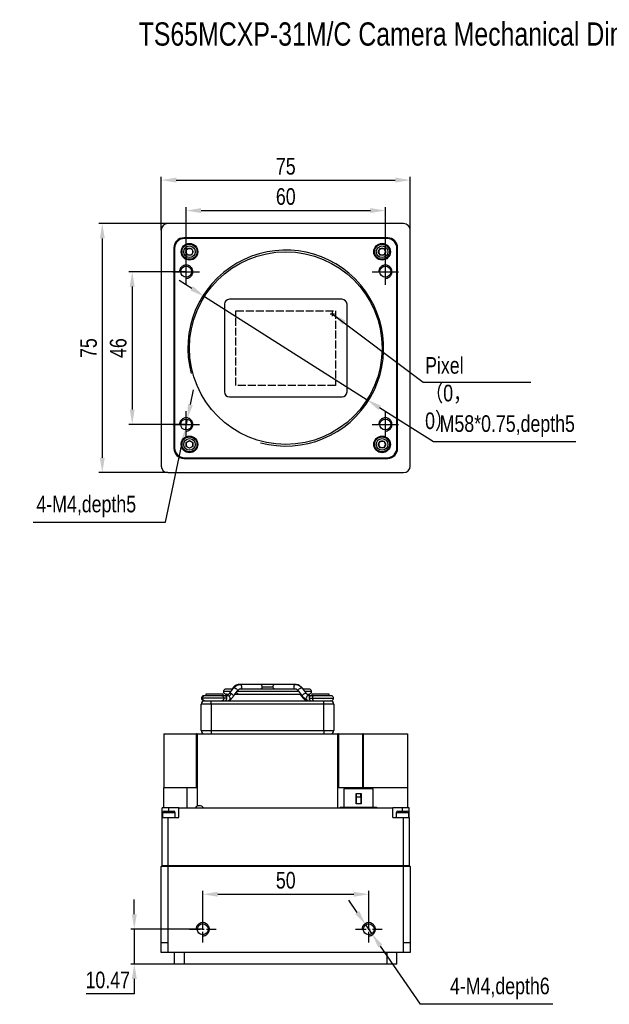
# Model space of a CAD drawing. Header units: millimetres. Extents: x 0 to 14789, y -1912 to 0.
# Tile 1 of 6: x 14374 to 14552, y -1912 to -1616. Entities that reach past the tile are written whole.
import ezdxf

# ---------------------------------------------------------------- set-up
doc = ezdxf.new("R2010")
doc.units = ezdxf.units.MM
for name, pattern in [('ACAD_ISO02W100', [15, 12, -3]), ('CENTER', [50.8, 31.75, -6.35, 6.35, -6.35]), ('CENTER2', [28.575, 19.05, -3.175, 3.175, -3.175])]:
    doc.linetypes.add(name, pattern=pattern)
doc.layers.get('0').update_dxf_attribs({"lineweight": 15})
for name, color, linetype, lineweight in [('粗实线', 7, 'Continuous', 50), ('细实线', 3, 'Continuous', 25), ('细点画线', 1, 'CENTER2', 25), ('细虚线', 2, 'ACAD_ISO02W100', 25)]:
    doc.layers.add(name, color=color, linetype=linetype, lineweight=lineweight)
doc.styles.add('iTek', font='txt', dxfattribs={"width": 0.8, "height": 5})
doc.dimstyles.new('iTek', dxfattribs={"dimscale": 0, "dimtxt": 5, "dimasz": 4.5, "dimexe": 1, "dimexo": 0, "dimgap": 1.5, "dimtad": 1, "dimtoh": 1, "dimdsep": 46, "dimtxsty": 'iTek', "dimcen": 4, "dimclrd": 256, "dimclre": 256, "dimclrt": 256, "dimazin": 2, "dimtfac": 1, "dimtmove": 0, "dimatfit": 3, "dimfxl": 1, "dimlwd": -1, "dimlwe": -1, "dimarcsym": 0})

# ---------------------------------------------------------------- blocks, each defined once
blk = doc.blocks.new('*D342')
at = {"layer": 'Defpoints', "color": 0}
for p in [(14484.59, -1673.09), (14424.59, -1691.5), (14484.59, -1691.5)]:
    blk.add_point(p, dxfattribs=at)
at = {"layer": '细实线'}
for p, q in [((14424.59, -1691.5), (14424.59, -1672.09)), ((14429.09, -1673.09), (14480.09, -1673.09)), ((14484.59, -1691.5), (14484.59, -1672.09))]:
    blk.add_line(p, q, dxfattribs=at)
for points in [[(14429.09, -1672.34), (14429.09, -1673.84), (14424.59, -1673.09)], [(14480.09, -1672.34), (14480.09, -1673.84), (14484.59, -1673.09)]]:
    blk.add_solid(points, dxfattribs=at)
at = {"layer": '细实线', "insert": (14454.59, -1668.89), "char_height": 5, "attachment_point": 5, "style": 'iTek'}
blk.add_mtext('60', dxfattribs=at)
blk = doc.blocks.new('*D343')
at = {"layer": 'Defpoints', "color": 0}
for p in [(14424.59, -1691.5), (14408.34, -1737.5), (14424.59, -1737.5)]:
    blk.add_point(p, dxfattribs=at)
at = {"layer": '细实线'}
for p, q in [((14424.59, -1691.5), (14407.34, -1691.5)), ((14408.34, -1696), (14408.34, -1733)), ((14424.59, -1737.5), (14407.34, -1737.5))]:
    blk.add_line(p, q, dxfattribs=at)
for points in [[(14407.59, -1696), (14409.09, -1696), (14408.34, -1691.5)], [(14407.59, -1733), (14409.09, -1733), (14408.34, -1737.5)]]:
    blk.add_solid(points, dxfattribs=at)
at = {"layer": '细实线', "insert": (14404.14, -1714.5), "char_height": 5, "attachment_point": 5, "rotation": 90, "style": 'iTek'}
blk.add_mtext('46', dxfattribs=at)
blk = doc.blocks.new('*D338')
at = {"layer": 'Defpoints', "color": 0, "linetype": 'CENTER'}
for p in [(14424.93, -1735.89), (14424.25, -1739.12)]:
    blk.add_point(p, dxfattribs=at)
at = {"layer": '细实线'}
for p, q in [((14425.86, -1731.49), (14426.79, -1727.08)), ((14424.93, -1735.89), (14424.25, -1739.12)), ((14418.38, -1766.91), (14423.32, -1743.52)), ((14378.51, -1766.91), (14418.38, -1766.91))]:
    blk.add_line(p, q, dxfattribs=at)
at = {"layer": '细实线', "linetype": 'CENTER'}
for points in [[(14425.13, -1731.33), (14426.59, -1731.64), (14424.93, -1735.89)], [(14422.59, -1743.36), (14424.05, -1743.67), (14424.25, -1739.12)]]:
    blk.add_solid(points, dxfattribs=at)
at = {"layer": '细实线', "linetype": 'CENTER', "insert": (14394.5, -1762.2), "char_height": 5, "attachment_point": 5, "style": 'iTek'}
blk.add_mtext('4-M4,depth5', dxfattribs=at)
blk = doc.blocks.new('*D339')
at = {"layer": 'Defpoints', "color": 0}
for p in [(14492.09, -1663.92), (14417.09, -1679), (14492.09, -1679)]:
    blk.add_point(p, dxfattribs=at)
at = {"layer": '细实线'}
for p, q in [((14417.09, -1679), (14417.09, -1662.92)), ((14492.09, -1679), (14492.09, -1662.92)), ((14421.59, -1663.92), (14487.59, -1663.92))]:
    blk.add_line(p, q, dxfattribs=at)
for points in [[(14421.59, -1663.17), (14421.59, -1664.67), (14417.09, -1663.92)], [(14487.59, -1663.17), (14487.59, -1664.67), (14492.09, -1663.92)]]:
    blk.add_solid(points, dxfattribs=at)
at = {"layer": '细实线', "insert": (14454.59, -1659.8), "char_height": 5, "attachment_point": 5, "style": 'iTek'}
blk.add_mtext('75', dxfattribs=at)
blk = doc.blocks.new('*D340')
at = {"layer": 'Defpoints', "color": 0}
for p in [(14419.09, -1677), (14399.33, -1752), (14419.09, -1752)]:
    blk.add_point(p, dxfattribs=at)
at = {"layer": '细实线'}
for p, q in [((14419.09, -1677), (14398.33, -1677)), ((14399.33, -1681.5), (14399.33, -1747.5)), ((14419.09, -1752), (14398.33, -1752))]:
    blk.add_line(p, q, dxfattribs=at)
for points in [[(14398.58, -1681.5), (14400.08, -1681.5), (14399.33, -1677)], [(14398.58, -1747.5), (14400.08, -1747.5), (14399.33, -1752)]]:
    blk.add_solid(points, dxfattribs=at)
at = {"layer": '细实线', "insert": (14395.2, -1714.5), "char_height": 5, "attachment_point": 5, "rotation": 90, "style": 'iTek'}
blk.add_mtext('75', dxfattribs=at)
blk = doc.blocks.new('*D341')
at = {"layer": 'Defpoints', "color": 0}
for p in [(14430.11, -1698.96), (14479.07, -1730.04)]:
    blk.add_point(p, dxfattribs=at)
at = {"layer": '细实线'}
for p, q in [((14426.31, -1696.55), (14422.51, -1694.14)), ((14430.11, -1698.96), (14479.07, -1730.04)), ((14499.1, -1742.76), (14482.87, -1732.45)), ((14542.01, -1742.76), (14499.1, -1742.76))]:
    blk.add_line(p, q, dxfattribs=at)
for points in [[(14426.71, -1695.92), (14425.9, -1697.18), (14430.11, -1698.96)], [(14483.28, -1731.82), (14482.47, -1733.09), (14479.07, -1730.04)]]:
    blk.add_solid(points, dxfattribs=at)
at = {"layer": '细实线', "insert": (14521.31, -1737.98), "char_height": 5, "attachment_point": 5, "style": 'iTek'}
blk.add_mtext('M58*0.75,depth5', dxfattribs=at)
blk = doc.blocks.new('*D352')
at = {"layer": 'Defpoints', "color": 0}
for p in [(14429.59, -1889.48), (14408.97, -1899.95), (14421.09, -1899.95)]:
    blk.add_point(p, dxfattribs=at)
at = {"layer": '细实线'}
for p, q in [((14408.97, -1884.98), (14408.97, -1880.48)), ((14429.59, -1889.48), (14407.97, -1889.48)), ((14408.97, -1889.48), (14408.97, -1899.95)), ((14421.09, -1899.95), (14407.97, -1899.95)), ((14408.97, -1904.45), (14408.97, -1908.95)), ((14408.97, -1908.95), (14394.45, -1908.95))]:
    blk.add_line(p, q, dxfattribs=at)
for points in [[(14408.22, -1884.98), (14409.72, -1884.98), (14408.97, -1889.48)], [(14408.22, -1904.45), (14409.72, -1904.45), (14408.97, -1899.95)]]:
    blk.add_solid(points, dxfattribs=at)
at = {"layer": '细实线', "insert": (14400.96, -1904.78), "char_height": 5, "attachment_point": 5, "style": 'iTek'}
blk.add_mtext('10.47', dxfattribs=at)
blk = doc.blocks.new('*D353')
at = {"layer": 'Defpoints', "color": 0}
for p in [(14479.59, -1878.94), (14429.59, -1889.48), (14479.59, -1889.48)]:
    blk.add_point(p, dxfattribs=at)
at = {"layer": '细实线'}
for p, q in [((14429.59, -1889.48), (14429.59, -1877.94)), ((14434.09, -1878.94), (14475.09, -1878.94)), ((14479.59, -1889.48), (14479.59, -1877.94))]:
    blk.add_line(p, q, dxfattribs=at)
for points in [[(14434.09, -1878.19), (14434.09, -1879.69), (14429.59, -1878.94)], [(14475.09, -1878.19), (14475.09, -1879.69), (14479.59, -1878.94)]]:
    blk.add_solid(points, dxfattribs=at)
at = {"layer": '细实线', "insert": (14454.59, -1874.76), "char_height": 5, "attachment_point": 5, "style": 'iTek'}
blk.add_mtext('50', dxfattribs=at)
blk = doc.blocks.new('*D351')
at = {"layer": 'Defpoints', "color": 0, "linetype": 'CENTER'}
for p in [(14478.65, -1888.12), (14480.53, -1890.84)]:
    blk.add_point(p, dxfattribs=at)
at = {"layer": '细实线'}
for p, q in [((14476.1, -1884.42), (14473.54, -1880.71)), ((14478.65, -1888.12), (14480.53, -1890.84)), ((14495.19, -1912.08), (14483.08, -1894.54)), ((14535.06, -1912.08), (14495.19, -1912.08))]:
    blk.add_line(p, q, dxfattribs=at)
at = {"layer": '细实线', "linetype": 'CENTER'}
for points in [[(14476.71, -1883.99), (14475.48, -1884.84), (14478.65, -1888.12)], [(14483.7, -1894.11), (14482.47, -1894.97), (14480.53, -1890.84)]]:
    blk.add_solid(points, dxfattribs=at)
at = {"layer": '细实线', "linetype": 'CENTER', "insert": (14519.07, -1907.3), "char_height": 5, "attachment_point": 5, "style": 'iTek'}
blk.add_mtext('4-M4,depth6', dxfattribs=at)

msp = doc.modelspace()

# ---------------------------------------------------------------- linework, layer by layer
at = {"linetype": 'Continuous', "lineweight": 30}
for centre in [(14424.59, -1691.502), (14484.59, -1691.502), (14424.59, -1737.502), (14484.59, -1737.502)]:
    msp.add_circle(centre, 1.65, dxfattribs=at)
at = {"color": 7, "linetype": 'Continuous', "lineweight": 30}
for centre in [(14424.59, -1691.502), (14424.59, -1691.502), (14484.59, -1691.502), (14484.59, -1691.502), (14424.59, -1737.502), (14424.59, -1737.502), (14484.59, -1737.502), (14484.59, -1737.502), (14429.59, -1889.479), (14429.59, -1889.479), (14429.59, -1889.479), (14429.59, -1889.479), (14479.59, -1889.479), (14479.59, -1889.479), (14479.59, -1889.479), (14479.59, -1889.479)]:
    msp.add_circle(centre, 1.65, dxfattribs=at)
at = {"layer": '粗实线', "lineweight": 30}
for p, q in [((14490.09, -1677.002), (14419.09, -1677.002)), ((14417.09, -1679.002), (14417.09, -1750.002)), ((14492.09, -1750.002), (14492.09, -1679.002)), ((14485.29, -1681.302), (14423.89, -1681.302)), ((14485.09, -1681.502), (14424.09, -1681.502)), ((14420.89, -1684.302), (14420.89, -1744.702)), ((14421.09, -1684.502), (14421.09, -1744.502)), ((14424.435, -1685.502), (14425.013, -1684.502)), ((14425.013, -1686.502), (14424.435, -1685.502)), ((14425.013, -1684.502), (14426.167, -1684.502)), ((14426.167, -1686.502), (14425.013, -1686.502)), ((14426.167, -1684.502), (14426.745, -1685.502)), ((14426.745, -1685.502), (14426.167, -1686.502)), ((14482.435, -1685.502), (14483.013, -1684.502)), ((14483.013, -1686.502), (14482.435, -1685.502)), ((14483.013, -1684.502), (14484.167, -1684.502)), ((14484.167, -1686.502), (14483.013, -1686.502)), ((14484.167, -1684.502), (14484.745, -1685.502)), ((14484.745, -1685.502), (14484.167, -1686.502)), ((14488.09, -1744.502), (14488.09, -1684.502)), ((14488.29, -1744.702), (14488.29, -1684.302)), ((14436.14, -1701.302), (14436.14, -1727.702)), ((14471.54, -1699.802), (14437.64, -1699.802)), ((14473.04, -1727.702), (14473.04, -1701.302)), ((14437.64, -1729.202), (14471.54, -1729.202)), ((14424.59, -1742.925), (14425.59, -1742.348)), ((14424.59, -1744.08), (14424.59, -1742.925)), ((14425.59, -1742.348), (14426.59, -1742.925)), ((14426.59, -1742.925), (14426.59, -1744.08)), ((14482.435, -1743.502), (14483.013, -1742.502)), ((14483.013, -1742.502), (14484.167, -1742.502)), ((14484.167, -1742.502), (14484.745, -1743.502)), ((14425.59, -1744.657), (14424.59, -1744.08)), ((14426.59, -1744.08), (14425.59, -1744.657)), ((14483.013, -1744.502), (14482.435, -1743.502)), ((14484.167, -1744.502), (14483.013, -1744.502)), ((14484.745, -1743.502), (14484.167, -1744.502)), ((14423.89, -1747.702), (14485.29, -1747.702)), ((14424.09, -1747.502), (14485.09, -1747.502)), ((14419.09, -1752.002), (14490.09, -1752.002)), ((14438.584, -1817.179), (14436.59, -1817.179)), ((14438.778, -1816.891), (14437.571, -1818.505)), ((14438.597, -1816.885), (14438.373, -1817.179)), ((14440.915, -1815.792), (14440.572, -1815.795)), ((14440.815, -1815.779), (14440.658, -1815.779)), ((14457.67, -1817.179), (14440.684, -1817.179)), ((14446.989, -1815.779), (14440.815, -1815.779)), ((14447.524, -1816.529), (14450.706, -1816.529)), ((14451.231, -1815.779), (14451.191, -1815.779)), ((14457.522, -1815.779), (14451.231, -1815.779)), ((14457.77, -1815.795), (14457.425, -1815.792)), ((14457.444, -1815.787), (14457.464, -1815.792)), ((14457.468, -1815.794), (14457.535, -1815.804)), ((14460.812, -1818.5), (14459.583, -1816.885)), ((14461.59, -1817.179), (14459.806, -1817.179)), ((14429.19, -1819.929), (14429.471, -1819.929)), ((14435.918, -1819.929), (14429.492, -1819.929)), ((14430.242, -1819.179), (14429.94, -1819.179)), ((14435.384, -1819.179), (14430.242, -1819.179)), ((14430.49, -1818.679), (14430.49, -1819.179)), ((14435.69, -1818.679), (14430.49, -1818.679)), ((14435.69, -1819.229), (14435.69, -1818.679)), ((14436.404, -1819.11), (14435.838, -1819.179)), ((14438.002, -1817.929), (14435.84, -1817.929)), ((14437.088, -1819.179), (14436.147, -1819.179)), ((14438.773, -1819.403), (14439.979, -1817.789)), ((14439.314, -1818.679), (14440.334, -1818.679)), ((14458.492, -1817.929), (14439.875, -1817.929)), ((14439.979, -1817.789), (14440.138, -1817.637)), ((14440.334, -1818.679), (14459.063, -1818.679)), ((14458.232, -1817.646), (14458.39, -1817.795)), ((14458.39, -1817.794), (14459.619, -1819.409)), ((14458.865, -1818.679), (14459.407, -1819.403)), ((14459.619, -1819.409), (14459.597, -1819.372)), ((14459.652, -1819.443), (14459.619, -1819.409)), ((14462.34, -1817.929), (14460.377, -1817.929)), ((14460.988, -1818.679), (14461.59, -1818.679)), ((14462.35, -1819.179), (14461.493, -1819.179)), ((14462.49, -1818.679), (14462.49, -1819.229)), ((14467.69, -1818.679), (14462.49, -1818.679)), ((14462.49, -1819.229), (14462.521, -1819.26)), ((14462.495, -1819.229), (14462.49, -1819.229)), ((14462.614, -1819.929), (14468.99, -1819.929)), ((14468.24, -1819.179), (14463.141, -1819.179)), ((14467.69, -1819.179), (14467.69, -1818.679)), ((14432.09, -1821.679), (14429.09, -1821.679)), ((14429.09, -1829.679), (14429.09, -1821.679)), ((14430.09, -1820.679), (14432.09, -1820.679)), ((14432.09, -1821.679), (14432.09, -1820.679)), ((14432.09, -1820.679), (14432.304, -1820.679)), ((14466.09, -1821.679), (14432.09, -1821.679)), ((14432.09, -1821.679), (14432.09, -1829.679)), ((14432.304, -1820.679), (14434.179, -1820.679)), ((14434.179, -1820.679), (14449.09, -1820.679)), ((14449.09, -1820.679), (14466.09, -1820.679)), ((14461.092, -1820.679), (14461.106, -1820.678)), ((14466.09, -1821.679), (14466.09, -1820.679)), ((14466.09, -1820.679), (14468.09, -1820.679)), ((14469.09, -1821.679), (14466.09, -1821.679)), ((14466.09, -1829.679), (14466.09, -1821.679)), ((14468.09, -1820.679), (14468.24, -1820.679)), ((14469.09, -1821.679), (14469.09, -1829.679)), ((14417.89, -1830.679), (14427.718, -1830.679)), ((14417.89, -1830.679), (14417.89, -1846.879)), ((14427.718, -1846.879), (14427.718, -1830.679)), ((14427.89, -1830.679), (14427.718, -1830.679)), ((14427.89, -1830.679), (14470.29, -1830.679)), ((14427.89, -1830.679), (14427.89, -1852.452)), ((14429.09, -1829.679), (14432.09, -1829.679)), ((14432.09, -1829.679), (14466.09, -1829.679)), ((14432.09, -1829.679), (14432.09, -1830.679)), ((14466.09, -1829.679), (14469.09, -1829.679)), ((14466.09, -1829.679), (14466.09, -1830.679)), ((14470.29, -1852.879), (14470.29, -1830.679)), ((14470.461, -1830.679), (14470.29, -1830.679)), ((14470.461, -1830.679), (14470.461, -1846.879)), ((14470.461, -1830.679), (14477.76, -1830.679)), ((14477.76, -1846.879), (14477.76, -1830.679)), ((14477.931, -1830.679), (14477.76, -1830.679)), ((14477.931, -1830.679), (14477.931, -1846.879)), ((14477.931, -1830.679), (14491.29, -1830.679)), ((14491.29, -1830.679), (14491.29, -1846.879)), ((14417.89, -1852.879), (14417.89, -1846.879)), ((14424.89, -1846.879), (14417.89, -1846.879)), ((14424.89, -1852.879), (14424.89, -1846.879)), ((14427.718, -1846.879), (14424.89, -1846.879)), ((14473.29, -1846.879), (14470.461, -1846.879)), ((14477.76, -1846.879), (14473.29, -1846.879)), ((14473.29, -1847.179), (14473.29, -1846.879)), ((14477.76, -1847.179), (14477.76, -1846.879)), ((14480.76, -1846.879), (14477.931, -1846.879)), ((14491.29, -1846.879), (14480.76, -1846.879)), ((14480.76, -1847.179), (14480.76, -1846.879)), ((14491.29, -1846.879), (14491.29, -1852.879)), ((14472.095, -1847.179), (14472.095, -1852.679)), ((14480.945, -1847.179), (14472.095, -1847.179)), ((14475.77, -1848.579), (14477.27, -1848.579)), ((14475.77, -1851.679), (14475.77, -1848.579)), ((14475.87, -1849.677), (14475.87, -1848.579)), ((14475.87, -1851.679), (14475.87, -1849.677)), ((14477.17, -1849.677), (14477.17, -1848.579)), ((14477.17, -1849.677), (14477.17, -1851.679)), ((14477.27, -1848.579), (14477.27, -1851.679)), ((14480.945, -1852.679), (14480.945, -1847.179)), ((14471.02, -1852.679), (14471.02, -1852.879)), ((14471.02, -1852.679), (14482.02, -1852.679)), ((14477.27, -1851.679), (14475.77, -1851.679)), ((14482.02, -1852.879), (14482.02, -1852.679)), ((14417.39, -1855.879), (14417.39, -1852.879)), ((14419.39, -1852.879), (14417.39, -1852.879)), ((14417.49, -1854.379), (14417.49, -1855.879)), ((14421.29, -1854.379), (14417.49, -1854.379)), ((14417.99, -1853.879), (14420.79, -1853.879)), ((14422.39, -1852.879), (14419.39, -1852.879)), ((14419.39, -1853.879), (14419.39, -1852.879)), ((14421.29, -1855.879), (14421.29, -1854.379)), ((14422.39, -1852.879), (14486.79, -1852.879)), ((14422.39, -1855.879), (14422.39, -1852.879)), ((14486.79, -1855.879), (14486.79, -1852.879)), ((14489.79, -1852.879), (14486.79, -1852.879)), ((14487.89, -1854.379), (14487.89, -1855.879)), ((14490.829, -1854.379), (14487.89, -1854.379)), ((14488.39, -1853.879), (14490.556, -1853.879)), ((14491.79, -1852.879), (14489.79, -1852.879)), ((14489.79, -1853.879), (14489.79, -1852.879)), ((14490.556, -1853.879), (14491.19, -1853.879)), ((14491.69, -1854.379), (14490.829, -1854.379)), ((14491.69, -1855.879), (14491.69, -1854.379)), ((14491.79, -1855.879), (14491.79, -1852.879)), ((14417.39, -1870.279), (14417.39, -1855.879)), ((14417.39, -1855.879), (14419.09, -1855.879)), ((14419.09, -1855.879), (14419.09, -1870.279)), ((14419.09, -1855.879), (14422.39, -1855.879)), ((14486.79, -1855.879), (14490.09, -1855.879)), ((14490.09, -1870.279), (14490.09, -1855.879)), ((14490.09, -1855.879), (14491.79, -1855.879)), ((14491.79, -1855.879), (14491.79, -1870.279)), ((14417.09, -1870.579), (14417.39, -1870.279)), ((14419.09, -1870.579), (14417.09, -1870.579)), ((14417.09, -1893.479), (14417.09, -1870.579)), ((14417.39, -1870.279), (14419.09, -1870.279)), ((14419.09, -1870.579), (14419.09, -1870.279)), ((14419.09, -1870.279), (14490.09, -1870.279)), ((14490.09, -1870.579), (14419.09, -1870.579)), ((14419.09, -1870.579), (14419.09, -1893.479)), ((14490.09, -1870.579), (14490.09, -1870.279)), ((14490.09, -1870.279), (14491.79, -1870.279)), ((14490.09, -1893.479), (14490.09, -1870.579)), ((14492.09, -1870.579), (14490.09, -1870.579)), ((14492.09, -1870.579), (14491.79, -1870.279)), ((14492.09, -1870.579), (14492.09, -1893.479)), ((14417.09, -1893.479), (14419.09, -1893.479)), ((14417.09, -1896.479), (14417.09, -1893.479)), ((14419.09, -1893.479), (14419.09, -1896.479)), ((14490.09, -1896.479), (14490.09, -1893.479)), ((14490.09, -1893.479), (14492.09, -1893.479)), ((14492.09, -1893.479), (14492.09, -1896.479)), ((14419.09, -1896.479), (14417.09, -1896.479)), ((14490.09, -1896.479), (14419.09, -1896.479)), ((14421.09, -1899.949), (14421.09, -1896.479)), ((14424.09, -1899.949), (14424.09, -1896.479)), ((14485.09, -1899.949), (14485.09, -1896.479)), ((14488.09, -1899.949), (14488.09, -1896.479)), ((14492.09, -1896.479), (14490.09, -1896.479)), ((14424.09, -1899.949), (14421.09, -1899.949)), ((14485.09, -1899.949), (14424.09, -1899.949)), ((14488.09, -1899.949), (14485.09, -1899.949))]:
    msp.add_line(p, q, dxfattribs=at)
at = {"layer": '粗实线', "lineweight": 30, "flags": 128}
for points in [[(14438.778, -1816.891), (14438.842, -1816.834), (14439.019, -1816.793)], [(14439.019, -1816.793), (14439.251, -1816.834), (14439.503, -1816.953), (14439.736, -1817.13), (14439.914, -1817.34), (14440.011, -1817.549), (14440.011, -1817.727), (14439.979, -1817.789)], [(14441.082, -1817.179), (14441.194, -1817.059), (14441.31, -1816.816), (14441.351, -1816.529), (14441.31, -1816.242), (14441.194, -1815.998), (14441.02, -1815.836), (14440.815, -1815.779)], [(14457.522, -1815.779), (14457.321, -1815.836), (14457.151, -1815.998), (14457.037, -1816.242), (14456.997, -1816.529), (14457.037, -1816.816), (14457.151, -1817.059), (14457.26, -1817.179)], [(14458.39, -1817.794), (14458.356, -1817.727), (14458.361, -1817.549), (14458.461, -1817.34), (14458.641, -1817.13), (14458.874, -1816.953), (14459.123, -1816.834), (14459.352, -1816.793)], [(14459.352, -1816.793), (14459.526, -1816.834), (14459.583, -1816.885)], [(14437.43, -1819.267), (14437.159, -1819.182), (14437.088, -1819.179)], [(14437.326, -1818.679), (14437.329, -1818.703), (14437.346, -1818.77)], [(14437.574, -1818.501), (14437.607, -1818.468), (14437.769, -1818.409), (14437.992, -1818.433), (14438.243, -1818.536)], [(14438.243, -1818.536), (14438.483, -1818.703), (14438.675, -1818.908), (14438.791, -1819.12), (14438.813, -1819.307), (14438.774, -1819.402)], [(14459.597, -1819.372), (14459.581, -1819.205), (14459.661, -1819), (14459.826, -1818.788), (14460.05, -1818.601), (14460.3, -1818.468), (14460.536, -1818.409), (14460.724, -1818.433), (14460.812, -1818.5)], [(14461.106, -1820.678), (14461.162, -1820.675), (14461.293, -1820.649)]]:
    msp.add_lwpolyline(points, dxfattribs=at)
at = {"layer": '粗实线', "lineweight": 30}
for centre, radius in [((14425.59, -1685.502), 2.5), ((14425.59, -1685.502), 2.25), ((14425.59, -1685.502), 1.75), ((14483.59, -1685.502), 2.5), ((14483.59, -1685.502), 2.25), ((14483.59, -1685.502), 1.75), ((14454.59, -1714.502), 29), ((14424.59, -1691.502), 1.65), ((14484.59, -1691.502), 1.65), ((14424.59, -1737.502), 1.65), ((14484.59, -1737.502), 1.65), ((14425.59, -1743.502), 2.5), ((14425.59, -1743.502), 2.25), ((14425.59, -1743.502), 1.75), ((14483.59, -1743.502), 2.5), ((14483.59, -1743.502), 2.25), ((14483.59, -1743.502), 1.75), ((14429.59, -1889.479), 1.65), ((14429.59, -1889.479), 1.65), ((14479.59, -1889.479), 1.65), ((14479.59, -1889.479), 1.65)]:
    msp.add_circle(centre, radius, dxfattribs=at)
for centre, radius, start, end in [((14419.09, -1679.002), 2, 90, 180), ((14490.09, -1679.002), 2, 0, 90), ((14423.89, -1684.302), 3, 90, 180), ((14424.09, -1684.502), 3, 90, 180), ((14485.09, -1684.502), 3, 0, 90), ((14485.29, -1684.302), 3, 0, 90), ((14425.59, -1685.502), 1, 150, 210), ((14425.59, -1685.502), 1, 90, 150), ((14425.59, -1685.502), 1, 210, 270), ((14425.59, -1685.502), 1, 30, 90), ((14425.59, -1685.502), 1, 270, 330), ((14425.59, -1685.502), 1, 330, 30), ((14483.59, -1685.502), 1, 150, 210), ((14483.59, -1685.502), 1, 90, 150), ((14483.59, -1685.502), 1, 210, 270), ((14483.59, -1685.502), 1, 30, 90), ((14483.59, -1685.502), 1, 270, 330), ((14483.59, -1685.502), 1, 330, 30), ((14437.64, -1701.302), 1.5, 90, 180), ((14471.54, -1701.302), 1.5, 0, 90), ((14437.64, -1727.702), 1.5, 180, 270), ((14471.54, -1727.702), 1.5, 270, 0), ((14425.59, -1743.502), 1, 120, 180), ((14425.59, -1743.502), 1, 60, 120), ((14425.59, -1743.502), 1, 0, 60), ((14483.59, -1743.502), 1, 150, 210), ((14483.59, -1743.502), 1, 90, 150), ((14483.59, -1743.502), 1, 30, 90), ((14483.59, -1743.502), 1, 330, 30), ((14423.89, -1744.702), 3, 180, 270), ((14424.09, -1744.502), 3, 180, 270), ((14425.59, -1743.502), 1, 180, 240), ((14425.59, -1743.502), 1, 240, 300), ((14425.59, -1743.502), 1, 300, 0), ((14483.59, -1743.502), 1, 210, 270), ((14483.59, -1743.502), 1, 270, 330), ((14485.09, -1744.502), 3, 270, 0), ((14485.29, -1744.702), 3, 270, 0), ((14419.09, -1750.002), 2, 180, 270), ((14490.09, -1750.002), 2, 270, 0), ((14438.861, -1817.042), 0.307, 149.1618, 202.39478), ((14446.86, -1816.437), 0.671, 352.1153, 78.91943), ((14446.699, -1816.568), 0.826, 312.38493, 2.76383), ((14451.367, -1816.433), 0.669, 101.77056, 188.21435), ((14451.538, -1816.57), 0.833, 177.15405, 226.93952), ((14436.137, -1819.915), 0.736, 358.94042, 89.64021), ((14436.138, -1819.944), 0.734, 270.61091, 1.21286), ((14437.069, -1819.927), 0.752, 271.49762, 61.28062), ((14459.64, -1819.188), 0.317, 222.64912, 282.03024), ((14461.507, -1819.915), 0.737, 91.08651, 181.04706), ((14461.507, -1819.942), 0.737, 178.95322, 268.91349), ((14462.361, -1819.913), 0.734, 90.48667, 181.22238), ((14462.359, -1819.947), 0.732, 178.59859, 269.28804), ((14430.09, -1821.679), 1, 90, 180), ((14468.09, -1821.679), 1, 0, 90), ((14430.09, -1829.679), 1, 180, 270), ((14468.09, -1829.679), 1, 270, 0), ((14428.59, -1853.779), 1.5, 36.8699, 143.1301), ((14417.99, -1854.379), 0.5, 90, 180), ((14420.79, -1854.379), 0.5, 0, 90), ((14488.39, -1854.379), 0.5, 90, 180), ((14491.19, -1854.379), 0.5, 0, 90)]:
    msp.add_arc(centre, radius, start, end, dxfattribs=at)
for points, knots in [([(14436.59, -1817.179), (14436.49, -1817.19), (14436.281, -1817.215), (14436.017, -1817.411), (14435.849, -1817.693), (14435.845, -1817.903), (14435.844, -1818.004)], [0, 0, 0, 0, 0.2387702, 0.4999994, 0.7612306, 1, 1, 1, 1]), ([(14440.56, -1815.792), (14440.346, -1815.816), (14439.938, -1815.861), (14439.245, -1816.187), (14438.844, -1816.619), (14438.597, -1816.885)], [0, 0, 0, 0, 0.2976764, 0.5672731, 1, 1, 1, 1]), ([(14440.572, -1815.795), (14440.381, -1815.831), (14440.01, -1815.901), (14439.37, -1816.232), (14439.008, -1816.635), (14438.778, -1816.89)], [0, 0, 0, 0, 0.28140882, 0.54493441, 1, 1, 1, 1]), ([(14439.019, -1816.793), (14439.161, -1816.626), (14439.446, -1816.29), (14440.05, -1815.884), (14440.526, -1815.818), (14440.815, -1815.779)], [0, 0, 0, 0, 0.278222, 0.5613744, 1, 1, 1, 1]), ([(14440.73, -1817.185), (14440.727, -1817.183), (14440.706, -1817.172), (14440.624, -1817.187), (14440.501, -1817.248), (14440.359, -1817.366), (14440.233, -1817.506), (14440.152, -1817.587), (14440.12, -1817.619)], [0, 0, 0, 0, 0.0382468, 0.2235185, 0.4266269, 0.642034, 0.8602143, 1, 1, 1, 1]), ([(14451.231, -1815.779), (14450.934, -1815.779), (14450.476, -1815.779), (14449.716, -1815.779), (14449.101, -1815.779), (14448.488, -1815.779), (14447.732, -1815.779), (14447.282, -1815.779), (14446.989, -1815.779)], [0, 0, 0, 0, 0.2394567, 0.3683605, 0.5, 0.6316391, 0.7605431, 1, 1, 1, 1]), ([(14458.249, -1817.628), (14458.23, -1817.609), (14458.17, -1817.552), (14458.067, -1817.435), (14457.934, -1817.307), (14457.797, -1817.212), (14457.681, -1817.172), (14457.643, -1817.183), (14457.63, -1817.187)], [0, 0, 0, 0, 0.0854253, 0.2648192, 0.4635707, 0.6776922, 0.8962082, 1, 1, 1, 1]), ([(14457.76, -1815.814), (14457.866, -1815.825), (14458.162, -1815.855), (14458.732, -1816.126), (14459.118, -1816.541), (14459.352, -1816.793)], [0, 0, 0, 0, 0.1805921, 0.502045, 1, 1, 1, 1]), ([(14459.583, -1816.885), (14459.35, -1816.631), (14458.983, -1816.23), (14458.337, -1815.901), (14457.963, -1815.831), (14457.77, -1815.795)], [0, 0, 0, 0, 0.4553797, 0.7188013, 1, 1, 1, 1]), ([(14462.336, -1818.004), (14462.334, -1817.903), (14462.331, -1817.693), (14462.162, -1817.411), (14461.898, -1817.215), (14461.69, -1817.19), (14461.59, -1817.179)], [0, 0, 0, 0, 0.2387693, 0.5000008, 0.7612295, 1, 1, 1, 1]), ([(14429.94, -1819.179), (14429.84, -1819.19), (14429.631, -1819.215), (14429.367, -1819.411), (14429.199, -1819.693), (14429.195, -1819.903), (14429.193, -1820.004)], [0, 0, 0, 0, 0.23877149, 0.50000041, 0.76123069, 1, 1, 1, 1]), ([(14429.193, -1819.854), (14429.195, -1819.954), (14429.197, -1820.164), (14429.374, -1820.447), (14429.606, -1820.64), (14430.024, -1820.689), (14429.926, -1820.676), (14430.001, -1820.679), (14430.047, -1820.679), (14430.084, -1820.679), (14430.09, -1820.679)], [0, 0, 0, 0, 0.1351844, 0.2830841, 0.4309855, 0.5661709, 0.7017483, 0.8373259, 0.9729033, 1, 1, 1, 1]), ([(14430.242, -1819.179), (14430.142, -1819.19), (14429.933, -1819.215), (14429.669, -1819.411), (14429.5, -1819.693), (14429.497, -1819.903), (14429.495, -1820.004)], [0, 0, 0, 0, 0.2387717, 0.4999984, 0.7612305, 1, 1, 1, 1]), ([(14429.495, -1819.854), (14429.497, -1819.954), (14429.5, -1820.164), (14429.669, -1820.447), (14429.933, -1820.642), (14430.142, -1820.667), (14430.242, -1820.679)], [0, 0, 0, 0, 0.2387699, 0.4999997, 0.7612285, 1, 1, 1, 1]), ([(14435.918, -1819.929), (14435.912, -1820.017), (14435.898, -1820.201), (14435.783, -1820.458), (14435.604, -1820.628), (14435.447, -1820.698), (14435.373, -1820.676), (14435.368, -1820.675)], [0, 0, 0, 0, 0.222282, 0.4604851, 0.7333315, 0.9827184, 1, 1, 1, 1]), ([(14435.373, -1819.181), (14435.376, -1819.18), (14435.449, -1819.159), (14435.604, -1819.23), (14435.783, -1819.399), (14435.898, -1819.657), (14435.912, -1819.84), (14435.918, -1819.929)], [0, 0, 0, 0, 0.0119197, 0.2626675, 0.5370004, 0.7765056, 1, 1, 1, 1]), ([(14436.147, -1819.179), (14436.064, -1819.179), (14435.898, -1819.179), (14435.555, -1819.179), (14435.383, -1819.179)], [0, 0, 0, 0, 0.5000003, 1, 1, 1, 1]), ([(14435.844, -1817.854), (14435.845, -1817.954), (14435.848, -1818.164), (14436.02, -1818.447), (14436.272, -1818.641), (14436.982, -1818.725), (14436.474, -1818.66), (14436.859, -1818.684), (14437.069, -1818.678), (14437.287, -1818.678), (14437.367, -1818.679)], [0, 0, 0, 0, 0.0523621, 0.1096496, 0.1669375, 0.2192997, 0.4381232, 0.6569466, 0.87577, 1, 1, 1, 1]), ([(14436.873, -1819.929), (14436.754, -1819.929), (14436.541, -1819.929), (14436.109, -1819.929), (14435.918, -1819.929)], [0, 0, 0, 0, 0.5599997, 1, 1, 1, 1]), ([(14436.316, -1819.197), (14436.524, -1819.13), (14436.867, -1819.018), (14437.099, -1818.775), (14437.19, -1818.679)], [0, 0, 0, 0, 0.6050957, 1, 1, 1, 1]), ([(14437.172, -1818.679), (14437.109, -1818.744), (14436.91, -1818.952), (14436.609, -1819.046), (14436.404, -1819.11)], [0, 0, 0, 0, 0.3156191, 1, 1, 1, 1]), ([(14437.571, -1818.506), (14437.461, -1818.647), (14437.253, -1818.914), (14437.05, -1819.116), (14437.034, -1819.15), (14437.027, -1819.164)], [0, 0, 0, 0, 0.38669686, 0.73203009, 1, 1, 1, 1]), ([(14437.073, -1820.678), (14437.314, -1820.624), (14437.72, -1820.533), (14438.261, -1820.04), (14438.596, -1819.624), (14438.774, -1819.402)], [0, 0, 0, 0, 0.4040474, 0.6834688, 1, 1, 1, 1]), ([(14437.43, -1819.267), (14437.476, -1819.258), (14437.568, -1819.239), (14437.765, -1819.088), (14437.992, -1818.858), (14438.16, -1818.643), (14438.243, -1818.536)], [0, 0, 0, 0, 0.2469022, 0.5000001, 0.7530973, 1, 1, 1, 1]), ([(14440.38, -1818.666), (14440.365, -1818.671), (14440.282, -1818.698), (14440.118, -1818.63), (14439.943, -1818.457), (14439.837, -1818.224), (14439.824, -1818.066), (14439.819, -1818.003)], [0, 0, 0, 0, 0.057132, 0.3130009, 0.5929379, 0.8373314, 1, 1, 1, 1]), ([(14459.406, -1819.402), (14459.589, -1819.634), (14459.961, -1820.104), (14460.28, -1820.345), (14460.441, -1820.467)], [0, 0, 0, 0, 0.4926351, 1, 1, 1, 1]), ([(14460.896, -1820.323), (14460.841, -1820.306), (14460.539, -1820.213), (14460.075, -1819.902), (14459.755, -1819.547), (14459.597, -1819.372)], [0, 0, 0, 0, 0.0998702, 0.5555116, 1, 1, 1, 1]), ([(14459.652, -1819.443), (14459.815, -1819.621), (14460.145, -1819.981), (14460.607, -1820.292), (14460.901, -1820.384), (14460.945, -1820.398)], [0, 0, 0, 0, 0.45444337, 0.91870692, 1, 1, 1, 1]), ([(14462.341, -1819.179), (14462.183, -1819.17), (14461.863, -1819.152), (14461.428, -1819.003), (14461.05, -1818.779), (14460.868, -1818.569), (14460.779, -1818.466)], [0, 0, 0, 0, 0.2495254, 0.5032999, 0.7553948, 1, 1, 1, 1]), ([(14461.59, -1818.679), (14461.69, -1818.667), (14461.898, -1818.642), (14462.162, -1818.447), (14462.331, -1818.164), (14462.334, -1817.954), (14462.336, -1817.854)], [0, 0, 0, 0, 0.2387702, 0.5000011, 0.7612304, 1, 1, 1, 1]), ([(14461.627, -1819.929), (14461.753, -1819.929), (14461.977, -1819.929), (14462.419, -1819.929), (14462.614, -1819.929)], [0, 0, 0, 0, 0.5600001, 1, 1, 1, 1]), ([(14463.139, -1819.179), (14462.963, -1819.179), (14462.612, -1819.179), (14462.437, -1819.179), (14462.35, -1819.179)], [0, 0, 0, 0, 0.4999999, 1, 1, 1, 1]), ([(14463.159, -1819.184), (14463.152, -1819.182), (14463.078, -1819.159), (14462.922, -1819.229), (14462.746, -1819.399), (14462.633, -1819.657), (14462.62, -1819.84), (14462.614, -1819.929)], [0, 0, 0, 0, 0.0242115, 0.2718403, 0.5427606, 0.7792857, 1, 1, 1, 1]), ([(14462.614, -1819.929), (14462.62, -1820.017), (14462.633, -1820.201), (14462.746, -1820.458), (14462.922, -1820.627), (14463.072, -1820.698), (14463.141, -1820.678), (14463.142, -1820.678)], [0, 0, 0, 0, 0.2254568, 0.4670616, 0.7438051, 0.9967541, 1, 1, 1, 1]), ([(14468.986, -1820.004), (14468.985, -1819.903), (14468.981, -1819.693), (14468.813, -1819.411), (14468.549, -1819.215), (14468.34, -1819.19), (14468.24, -1819.179)], [0, 0, 0, 0, 0.2387693, 0.5000009, 0.7612293, 1, 1, 1, 1]), ([(14468.24, -1820.679), (14468.34, -1820.667), (14468.549, -1820.642), (14468.813, -1820.447), (14468.981, -1820.164), (14468.985, -1819.954), (14468.986, -1819.854)], [0, 0, 0, 0, 0.2387705, 0.500001, 0.7612303, 1, 1, 1, 1]), ([(14460.441, -1820.467), (14460.527, -1820.518), (14460.733, -1820.64), (14460.969, -1820.664), (14461.107, -1820.678)], [0, 0, 0, 0, 0.4178895, 1, 1, 1, 1]), ([(14460.449, -1820.453), (14460.505, -1820.489), (14460.635, -1820.572), (14460.886, -1820.577), (14461.049, -1820.508), (14461.128, -1820.475)], [0, 0, 0, 0, 0.2875854, 0.6561087, 1, 1, 1, 1])]:
    msp.add_open_spline(points, degree=3, knots=knots, dxfattribs=at)
msp.add_open_spline([(14477.17, -1849.677), (14476.953, -1849.674), (14476.52, -1849.667), (14476.087, -1849.674), (14475.87, -1849.677)], degree=3, dxfattribs=at)
at = {"layer": '细实线', "color": 1, "linetype": 'CENTER'}
for p, q in [((14467.952, -1704.135), (14469.264, -1704.135)), ((14468.608, -1703.501), (14468.608, -1704.856))]:
    msp.add_line(p, q, dxfattribs=at)
at = {"layer": '细实线'}
msp.add_arc((14454.59, -1714.502), 29.5, 255, 195, dxfattribs=at)
at = {"layer": '细实线', "linetype": 'CENTER'}
for centre in [(14424.59, -1691.502), (14484.59, -1691.502), (14424.59, -1737.502), (14484.59, -1737.502), (14429.59, -1889.479), (14479.59, -1889.479)]:
    msp.add_arc(centre, 2, 270, 180, dxfattribs=at)
at = {"layer": '细点画线'}
for p, q in [((14424.59, -1695.502), (14424.59, -1687.502)), ((14484.59, -1695.502), (14484.59, -1687.502)), ((14420.59, -1691.502), (14428.59, -1691.502)), ((14480.59, -1691.502), (14488.59, -1691.502)), ((14424.59, -1741.502), (14424.59, -1733.502)), ((14484.59, -1741.502), (14484.59, -1733.502)), ((14420.59, -1737.502), (14428.59, -1737.502)), ((14480.59, -1737.502), (14488.59, -1737.502))]:
    msp.add_line(p, q, dxfattribs=at)
at = {"layer": '细点画线', "linetype": 'CENTER', "ltscale": 0.1}
for p, q in [((14429.59, -1893.479), (14429.59, -1885.479)), ((14479.59, -1893.479), (14479.59, -1885.479)), ((14425.59, -1889.479), (14433.59, -1889.479)), ((14475.59, -1889.479), (14483.59, -1889.479))]:
    msp.add_line(p, q, dxfattribs=at)
at = {"layer": '细虚线', "ltscale": 0.2}
for p, q in [((14439.59, -1725.752), (14439.59, -1703.252)), ((14439.59, -1703.252), (14454.59, -1703.252)), ((14454.59, -1703.252), (14469.59, -1703.252)), ((14469.59, -1703.252), (14469.59, -1725.752)), ((14469.59, -1725.752), (14439.59, -1725.752))]:
    msp.add_line(p, q, dxfattribs=at)

# ---------------------------------------------------------------- texts
at = {"layer": '细实线', "color": 1, "linetype": 'CENTER', "insert": (14410.276, -1616.433), "char_height": 7, "width": 245.97301, "attachment_point": 1, "style": 'iTek'}
msp.add_mtext('{\\C0;TS65MCXP-31M/C Camera Mechanical Dimensions(in mm)}', dxfattribs=at)
at = {"layer": '细实线', "color": 1, "linetype": 'CENTER', "lineweight": 30, "insert": (14496.56, -1717.208), "char_height": 5, "width": 15.87985, "attachment_point": 1, "style": 'iTek'}
msp.add_mtext('Pixel{\\fSimSun|b0|i0|c134|p2;（}0{\\fSimSun|b0|i0|c134|p2;，}0{\\fSimSun|b0|i0|c134|p2;）}', dxfattribs=at)

# ---------------------------------------------------------------- dimensions: what is measured, and where the dimension line sits
at = {"layer": '细实线'}
for base, p1, p2, picture, middle in [((14492.09, -1663.924), (14417.09, -1679.002), (14492.09, -1679.002), '*D339', (14454.59, -1659.796)), ((14484.59, -1673.086), (14424.59, -1691.502), (14484.59, -1691.502), '*D342', (14454.59, -1668.889)), ((14479.59, -1878.941), (14429.59, -1889.479), (14479.59, -1889.479), '*D353', (14454.59, -1874.764))]:
    dim = msp.add_linear_dim(base=base, p1=p1, p2=p2, dimstyle='iTek', override={"dimscale": 1}, dxfattribs=at)
    dim.commit()
    dim.dimension.update_dxf_attribs({"geometry": picture, "text_midpoint": middle})
for base, p1, p2, picture, middle in [((14399.333, -1752.002), (14419.09, -1677.002), (14419.09, -1752.002), '*D340', (14395.205, -1714.502)), ((14408.34, -1737.502), (14424.59, -1691.502), (14424.59, -1737.502), '*D343', (14404.143, -1714.502)), ((14408.973, -1899.949), (14429.59, -1889.479), (14421.09, -1899.949), '*D352', (14400.962, -1904.779))]:
    dim = msp.add_linear_dim(base=base, p1=p1, p2=p2, angle=90, dimstyle='iTek', override={"dimscale": 1}, dxfattribs=at)
    dim.commit()
    dim.dimension.update_dxf_attribs({"geometry": picture, "text_midpoint": middle})
dim = msp.add_diameter_dim_2p(p1=(14430.105, -1698.962), p2=(14479.075, -1730.043), text='M58*0.75,depth5', dimstyle='iTek', override={"dimscale": 1}, dxfattribs=at)
dim.commit()
dim.dimension.update_dxf_attribs({"geometry": '*D341', "text_midpoint": (14521.306, -1742.755), "dimtype": 163})
at = {"layer": '细实线', "color": 1, "linetype": 'CENTER'}
for p1, p2, text, picture, middle in [((14424.931, -1735.888), (14424.249, -1739.117), '4-M4,depth5', '*D338', (14394.497, -1766.911)), ((14478.653, -1888.121), (14480.527, -1890.837), '4-M4,depth6', '*D351', (14519.071, -1912.079))]:
    dim = msp.add_diameter_dim_2p(p1=p1, p2=p2, text=text, dimstyle='iTek', override={"dimscale": 1, "dimtxt": 5}, dxfattribs=at)
    dim.commit()
    dim.dimension.update_dxf_attribs({"geometry": picture, "text_midpoint": middle, "dimtype": 163})

# ---------------------------------------------------------------- leaders
at = {"layer": '细实线', "color": 1}
msp.add_leader([(14468.608, -1704.135), (14495.954, -1724.715), (14528.425, -1724.715)], dimstyle='iTek', override={"dimscale": 1, "dimtad": 0}, dxfattribs=at)

doc.saveas('drawing.dxf')
